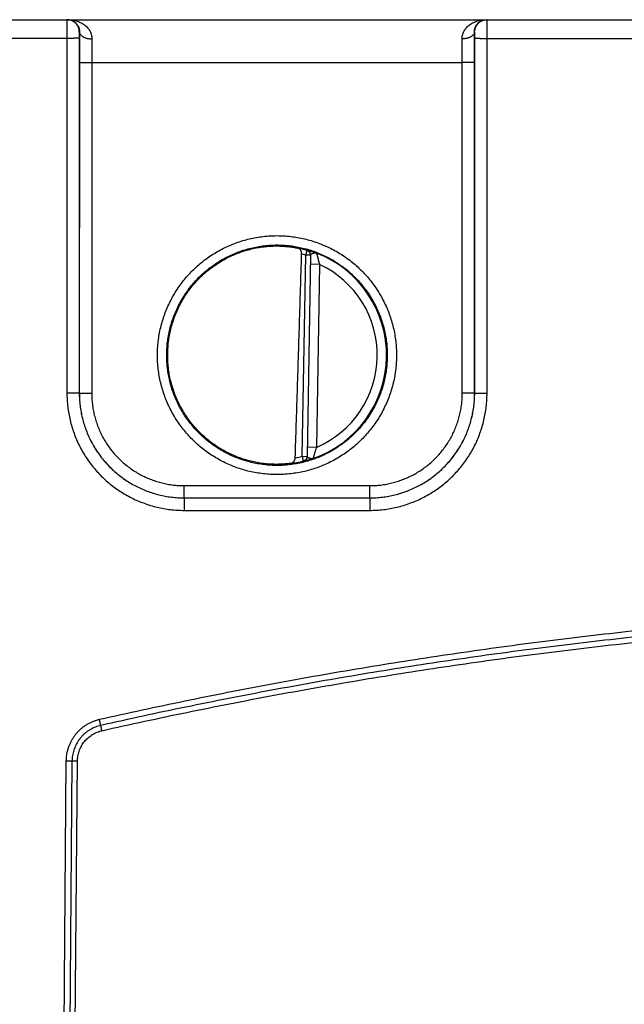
# Model space of a CAD drawing. Header units: inches. Extents: x 0 to 34, y 0 to 22.
# Tile 29 of 75: x 18.4 to 19.4, y 5.5 to 7.1. Entities that reach past the tile are written whole.
import ezdxf

# ---------------------------------------------------------------- set-up
doc = ezdxf.new("R2010")
doc.units = ezdxf.units.IN
doc.header["$LTSCALE"] = 1.87
doc.header["$MEASUREMENT"] = 0
doc.layers.get('0').update_dxf_attribs({"linetype": 'CONTINUOUS'})
doc.layers.add('DIMENSIONS', color=7, linetype='CONTINUOUS')
doc.styles.get("Standard").update_dxf_attribs({"font": 'txt', "width": 0.8})
doc.dimstyles.new('DIMSTYLE_1', dxfattribs={"dimtxt": 0.125, "dimasz": 0.18, "dimexe": 0.18, "dimexo": 0.0625, "dimgap": 0.09, "dimtad": 0, "dimtih": 1, "dimtoh": 1, "dimdec": 3, "dimzin": 4, "dimdsep": 46, "dimtxsty": 'STANDARD', "dimblk": '_FILLED', "dimblk1": '_FILLED', "dimblk2": '_FILLED', "dimcen": 0.09, "dimadec": 0, "dimazin": 0, "dimtp": 0.01, "dimtm": 0.01, "dimtfac": 1, "dimtdec": 3, "dimtofl": 0, "dimtmove": 0, "dimatfit": 3, "dimldrblk": '_FILLED', "dimfxl": 1, "dimtolj": 1, "dimtzin": 4, "dimarcsym": 0})

# ---------------------------------------------------------------- blocks, each defined once
blk = doc.blocks.new('_FILLED')
at = {"color": 0, "linetype": 'BYBLOCK'}
blk.add_solid([(0, 0), (-1, 0.1736), (-1, -0.1736)], dxfattribs=at)
blk = doc.blocks.new('*D4')
at = {"layer": 'DIMENSIONS', "color": 2, "linetype": 'CONTINUOUS'}
for p, q in [((15.3159, 6.3358), (15.3159, 3.9394)), ((22.3859, 4.767), (22.3859, 3.9394)), ((15.3159, 4.0644), (18.3762, 4.0644)), ((22.3859, 4.0644), (19.9262, 4.0644))]:
    blk.add_line(p, q, dxfattribs=at)
at = {"layer": 'DIMENSIONS', "color": 2, "linetype": 'CONTINUOUS', "xscale": 0.18, "yscale": 0.18, "zscale": 0.18, "rotation": 180}
blk.add_blockref('_FILLED', (15.3159, 4.0644), dxfattribs=at)
at = {"layer": 'DIMENSIONS', "color": 2, "linetype": 'CONTINUOUS', "xscale": 0.18, "yscale": 0.18, "zscale": 0.18}
blk.add_blockref('_FILLED', (22.3859, 4.0644), dxfattribs=at)
at = {"layer": 'DIMENSIONS', "color": 2, "linetype": 'CONTINUOUS', "width": 0.8}
for s, p in [('[', (19.0637, 4.0019)), (']', (19.7637, 4.0019)), ('7.070', (18.4387, 4.0019)), ('179.58', (19.1637, 4.0019))]:
    blk.add_text(s, height=0.125, dxfattribs=at).set_placement(p)

msp = doc.modelspace()

# ---------------------------------------------------------------- linework, layer by layer
at = {"color": 7, "linetype": 'CONTINUOUS'}
for p, q in [((18.3329, 7.1324), (22.327, 7.1324)), ((18.523, 7.1124), (18.5226, 7.1124)), ((19.1632, 7.1124), (19.1629, 7.1124)), ((18.5024, 7.1021), (18.3216, 7.1021)), ((18.5024, 7.1021), (18.5025, 6.5268)), ((18.5224, 7.1023), (18.5225, 6.5269)), ((19.1633, 6.5269), (19.1634, 7.1023)), ((19.1833, 6.5268), (19.1834, 7.1021)), ((19.1834, 7.1021), (19.4324, 7.1021)), ((18.5227, 7.0632), (18.5226, 6.527)), ((18.5427, 7.063), (18.5426, 6.5269)), ((18.5427, 7.063), (19.1432, 7.063)), ((19.1432, 6.5269), (19.1432, 7.063)), ((19.1632, 6.527), (19.1632, 7.0632)), ((18.8894, 6.7507), (18.8916, 6.7583)), ((18.8837, 6.4245), (18.8894, 6.7507)), ((18.8973, 6.7506), (18.8894, 6.7507)), ((18.8973, 6.751), (18.8916, 6.424)), ((18.912, 6.7355), (18.897, 6.7358)), ((18.912, 6.7355), (18.9068, 6.4389)), ((18.5225, 6.5269), (18.5226, 6.527)), ((19.1633, 6.5269), (19.1632, 6.527)), ((18.9068, 6.4389), (18.8918, 6.4392)), ((18.8837, 6.4245), (18.8916, 6.4243)), ((18.8837, 6.4245), (18.8856, 6.4168)), ((18.6926, 6.3769), (18.9933, 6.3769)), ((18.6926, 6.357), (18.6926, 6.3769)), ((18.9933, 6.357), (18.9933, 6.3769)), ((18.6925, 6.357), (18.9933, 6.357)), ((18.6925, 6.357), (18.6925, 6.3368)), ((18.6925, 6.357), (18.6926, 6.357)), ((18.6926, 6.357), (18.9933, 6.357)), ((18.9933, 6.357), (18.9933, 6.357)), ((18.9933, 6.357), (18.9933, 6.3368)), ((18.6925, 6.3368), (18.9933, 6.3368)), ((18.501, 5.9303), (18.4921, 4.9135)), ((18.5107, 5.9303), (18.5019, 4.9135)), ((18.5106, 4.9135), (18.5195, 5.9302))]:
    msp.add_line(p, q, dxfattribs=at)
for radius, start, end in [(0.1768, 74.0306, 78.9352), (0.1776, 289.2017, 68.7984), (0.1689, 74.0306, 76.3334), (0.1626, 293.1447, 64.8553), (0.1689, 280.096, 283.9697), (0.1768, 277.0061, 283.9694)]:
    msp.add_arc((18.8429, 6.5884), radius, start, end, dxfattribs=at)
for points, knots in [([(18.5026, 7.1324), (18.5026, 7.1324), (18.5026, 7.1321), (18.5025, 7.1318), (18.5026, 7.1311), (18.5025, 7.1302), (18.5025, 7.1291), (18.5025, 7.1278), (18.5025, 7.1262), (18.5025, 7.1244), (18.5025, 7.1224), (18.5025, 7.1203), (18.5025, 7.118), (18.5025, 7.1155), (18.5024, 7.113), (18.5024, 7.1103), (18.5024, 7.1076), (18.5024, 7.1049), (18.5024, 7.103), (18.5024, 7.1021)], [0, 0, 0, 0, 0.004316, 0.017135, 0.038365, 0.067824, 0.105262, 0.150357, 0.202714, 0.26188, 0.32735, 0.398557, 0.474881, 0.555659, 0.64017, 0.727647, 0.817307, 0.908359, 1, 1, 1, 1]), ([(18.5226, 7.1124), (18.5226, 7.113), (18.5225, 7.1143), (18.5223, 7.1163), (18.5218, 7.1182), (18.5211, 7.12), (18.5203, 7.1218), (18.5193, 7.1235), (18.5181, 7.1251), (18.5168, 7.1265), (18.5153, 7.1279), (18.5137, 7.129), (18.5121, 7.13), (18.5103, 7.1309), (18.5084, 7.1315), (18.5065, 7.132), (18.5046, 7.1323), (18.5033, 7.1324), (18.5026, 7.1324)], [0, 0, 0, 0, 0.062502, 0.125005, 0.187508, 0.250011, 0.312514, 0.375016, 0.437518, 0.500019, 0.562519, 0.625018, 0.687517, 0.750015, 0.812511, 0.875008, 0.937504, 1, 1, 1, 1]), ([(18.5042, 7.1324), (18.5058, 7.1324), (18.509, 7.1322), (18.5135, 7.1315), (18.5179, 7.1305), (18.5221, 7.129), (18.5258, 7.1272), (18.5292, 7.1252), (18.5322, 7.123), (18.5347, 7.1207), (18.5369, 7.1182), (18.5387, 7.1158), (18.5401, 7.1133), (18.5412, 7.1108), (18.5421, 7.1084), (18.5426, 7.106), (18.5429, 7.1036), (18.543, 7.102), (18.5429, 7.1013)], [0, 0, 0, 0, 0.085763, 0.170298, 0.252699, 0.331989, 0.407502, 0.478854, 0.545933, 0.6088, 0.667677, 0.722883, 0.774792, 0.823824, 0.870417, 0.914988, 0.95801, 1, 1, 1, 1]), ([(18.5042, 7.1324), (18.5054, 7.1324), (18.5076, 7.1322), (18.5108, 7.1313), (18.5137, 7.1298), (18.5162, 7.128), (18.5183, 7.1259), (18.5199, 7.1237), (18.5212, 7.1214), (18.522, 7.119), (18.5226, 7.1168), (18.5229, 7.1145), (18.523, 7.1131), (18.523, 7.1124)], [0, 0, 0, 0, 0.109855, 0.218406, 0.324453, 0.426357, 0.522728, 0.613327, 0.698866, 0.779997, 0.857126, 0.930413, 1, 1, 1, 1]), ([(19.1429, 7.1013), (19.1429, 7.102), (19.1429, 7.1036), (19.1432, 7.106), (19.1438, 7.1084), (19.1446, 7.1108), (19.1457, 7.1133), (19.1472, 7.1158), (19.149, 7.1182), (19.1511, 7.1207), (19.1537, 7.123), (19.1567, 7.1252), (19.16, 7.1272), (19.1638, 7.129), (19.1679, 7.1305), (19.1723, 7.1315), (19.1769, 7.1322), (19.18, 7.1324), (19.1816, 7.1324)], [0, 0, 0, 0, 0.04199, 0.085012, 0.129584, 0.176176, 0.225208, 0.277117, 0.332323, 0.391199, 0.454066, 0.521145, 0.592497, 0.66801, 0.7473, 0.829701, 0.914237, 1, 1, 1, 1]), ([(19.1629, 7.1124), (19.1629, 7.1131), (19.1629, 7.1145), (19.1632, 7.1168), (19.1638, 7.119), (19.1647, 7.1214), (19.1659, 7.1237), (19.1676, 7.1259), (19.1697, 7.128), (19.1722, 7.1298), (19.1751, 7.1313), (19.1783, 7.1322), (19.1805, 7.1324), (19.1816, 7.1324)], [0, 0, 0, 0, 0.069587, 0.142875, 0.220004, 0.301135, 0.386674, 0.477273, 0.573644, 0.675547, 0.781594, 0.890145, 1, 1, 1, 1]), ([(19.1632, 7.1124), (19.1632, 7.113), (19.1633, 7.1143), (19.1636, 7.1163), (19.1641, 7.1182), (19.1647, 7.12), (19.1656, 7.1218), (19.1666, 7.1235), (19.1678, 7.1251), (19.1691, 7.1265), (19.1705, 7.1279), (19.1721, 7.129), (19.1738, 7.13), (19.1756, 7.1309), (19.1774, 7.1315), (19.1793, 7.132), (19.1813, 7.1323), (19.1826, 7.1324), (19.1832, 7.1324)], [0, 0, 0, 0, 0.062502, 0.125005, 0.187508, 0.250011, 0.312514, 0.375016, 0.437518, 0.500019, 0.562519, 0.625018, 0.687517, 0.750015, 0.812511, 0.875008, 0.937504, 1, 1, 1, 1]), ([(19.1834, 7.1021), (19.1834, 7.103), (19.1834, 7.1049), (19.1834, 7.1076), (19.1834, 7.1103), (19.1834, 7.113), (19.1834, 7.1155), (19.1834, 7.118), (19.1834, 7.1203), (19.1834, 7.1224), (19.1834, 7.1244), (19.1833, 7.1262), (19.1833, 7.1278), (19.1833, 7.1291), (19.1833, 7.1302), (19.1833, 7.1311), (19.1833, 7.1318), (19.1832, 7.1321), (19.1833, 7.1324), (19.1832, 7.1324)], [0, 0, 0, 0, 0.091641, 0.182693, 0.272353, 0.35983, 0.444341, 0.525119, 0.601443, 0.67265, 0.73812, 0.797286, 0.849643, 0.894738, 0.932176, 0.961635, 0.982865, 0.995684, 1, 1, 1, 1]), ([(18.5226, 7.1124), (18.5226, 7.1124), (18.5226, 7.1122), (18.5226, 7.1121), (18.5225, 7.1117), (18.5225, 7.1112), (18.5225, 7.1105), (18.5225, 7.1098), (18.5225, 7.1089), (18.5225, 7.108), (18.5225, 7.1069), (18.5224, 7.1058), (18.5224, 7.1047), (18.5224, 7.1035), (18.5224, 7.1027), (18.5224, 7.1023)], [0, 0, 0, 0, 0.007375, 0.028984, 0.064972, 0.114914, 0.177809, 0.25262, 0.338338, 0.433783, 0.537703, 0.648444, 0.763904, 0.881834, 1, 1, 1, 1]), ([(18.523, 7.1124), (18.5229, 7.1108), (18.5229, 7.1074), (18.5229, 7.1024), (18.5228, 7.0971), (18.5228, 7.0916), (18.5227, 7.086), (18.5227, 7.0804), (18.5227, 7.0746), (18.5227, 7.0689), (18.5227, 7.0651), (18.5227, 7.0632)], [0, 0, 0, 0, 0.098726, 0.202209, 0.309831, 0.420887, 0.534621, 0.650231, 0.766885, 0.88375, 1, 1, 1, 1]), ([(18.523, 7.1124), (18.523, 7.112), (18.523, 7.1113), (18.5234, 7.1102), (18.5239, 7.1091), (18.5246, 7.1081), (18.5254, 7.1071), (18.5264, 7.1062), (18.5276, 7.1053), (18.5289, 7.1045), (18.5304, 7.1038), (18.5319, 7.1032), (18.5336, 7.1026), (18.5354, 7.1021), (18.5372, 7.1018), (18.5391, 7.1015), (18.541, 7.1013), (18.5423, 7.1013), (18.5429, 7.1013)], [0, 0, 0, 0, 0.043756, 0.088601, 0.135326, 0.184566, 0.236776, 0.292237, 0.351069, 0.41326, 0.478678, 0.5471, 0.618223, 0.691679, 0.767054, 0.843891, 0.921707, 1, 1, 1, 1]), ([(19.1629, 7.1124), (19.1629, 7.112), (19.1628, 7.1113), (19.1625, 7.1102), (19.162, 7.1091), (19.1613, 7.1081), (19.1604, 7.1071), (19.1594, 7.1062), (19.1582, 7.1053), (19.1569, 7.1045), (19.1555, 7.1038), (19.1539, 7.1032), (19.1522, 7.1026), (19.1505, 7.1021), (19.1486, 7.1018), (19.1468, 7.1015), (19.1448, 7.1013), (19.1435, 7.1013), (19.1429, 7.1013)], [0, 0, 0, 0, 0.043757, 0.088603, 0.13533, 0.184571, 0.236782, 0.292244, 0.351078, 0.413269, 0.478687, 0.547109, 0.618231, 0.691687, 0.76706, 0.843895, 0.921709, 1, 1, 1, 1]), ([(19.1632, 7.0632), (19.1632, 7.0651), (19.1632, 7.0689), (19.1631, 7.0746), (19.1631, 7.0804), (19.1631, 7.086), (19.1631, 7.0916), (19.163, 7.0971), (19.163, 7.1024), (19.1629, 7.1074), (19.1629, 7.1108), (19.1629, 7.1124)], [0, 0, 0, 0, 0.11626, 0.233129, 0.349784, 0.465391, 0.57912, 0.690173, 0.797793, 0.901274, 1, 1, 1, 1]), ([(19.1634, 7.1023), (19.1634, 7.1027), (19.1634, 7.1035), (19.1634, 7.1047), (19.1634, 7.1058), (19.1634, 7.1069), (19.1634, 7.108), (19.1634, 7.1089), (19.1634, 7.1098), (19.1633, 7.1105), (19.1633, 7.1112), (19.1633, 7.1117), (19.1633, 7.1121), (19.1633, 7.1122), (19.1633, 7.1124), (19.1632, 7.1124)], [0, 0, 0, 0, 0.118166, 0.236096, 0.351556, 0.462297, 0.566217, 0.661662, 0.74738, 0.822191, 0.885086, 0.935028, 0.971016, 0.992625, 1, 1, 1, 1]), ([(18.5224, 7.1023), (18.5224, 7.1023), (18.5222, 7.1023), (18.5219, 7.1022), (18.5214, 7.1022), (18.5208, 7.1022), (18.5199, 7.1022), (18.5189, 7.1022), (18.5177, 7.1022), (18.5164, 7.1022), (18.515, 7.1022), (18.5134, 7.1021), (18.5117, 7.1021), (18.51, 7.1021), (18.5082, 7.1021), (18.5063, 7.1021), (18.5044, 7.1021), (18.5031, 7.1021), (18.5024, 7.1021)], [0, 0, 0, 0, 0.006456, 0.022234, 0.047212, 0.081159, 0.123757, 0.174605, 0.233225, 0.299065, 0.371507, 0.449866, 0.533406, 0.62134, 0.71284, 0.807045, 0.903066, 1, 1, 1, 1]), ([(18.5429, 7.1013), (18.5429, 7.0998), (18.5429, 7.0969), (18.5428, 7.0924), (18.5428, 7.0877), (18.5428, 7.0829), (18.5427, 7.0781), (18.5427, 7.0731), (18.5427, 7.068), (18.5427, 7.0647), (18.5427, 7.063)], [0, 0, 0, 0, 0.112876, 0.230513, 0.352274, 0.477519, 0.605592, 0.735821, 0.867523, 1, 1, 1, 1]), ([(19.1432, 7.063), (19.1432, 7.0647), (19.1432, 7.068), (19.1431, 7.0731), (19.1431, 7.0781), (19.1431, 7.0829), (19.1431, 7.0877), (19.143, 7.0924), (19.143, 7.0969), (19.1429, 7.0998), (19.1429, 7.1013)], [0, 0, 0, 0, 0.132478, 0.26418, 0.394408, 0.522481, 0.647726, 0.769487, 0.887125, 1, 1, 1, 1]), ([(19.1634, 7.1023), (19.1635, 7.1023), (19.1636, 7.1023), (19.1639, 7.1022), (19.1644, 7.1022), (19.1651, 7.1022), (19.1659, 7.1022), (19.167, 7.1022), (19.1681, 7.1022), (19.1694, 7.1022), (19.1709, 7.1022), (19.1724, 7.1021), (19.1741, 7.1021), (19.1759, 7.1021), (19.1777, 7.1021), (19.1796, 7.1021), (19.1815, 7.1021), (19.1828, 7.1021), (19.1834, 7.1021)], [0, 0, 0, 0, 0.006456, 0.022234, 0.047212, 0.081159, 0.123757, 0.174605, 0.233225, 0.299065, 0.371507, 0.449866, 0.533406, 0.62134, 0.71284, 0.807045, 0.903066, 1, 1, 1, 1]), ([(18.5227, 7.0632), (18.5227, 7.0631), (18.5229, 7.0631), (18.5232, 7.0631), (18.5237, 7.0631), (18.5244, 7.0631), (18.5252, 7.0631), (18.5262, 7.0631), (18.5274, 7.063), (18.5287, 7.063), (18.5302, 7.063), (18.5317, 7.063), (18.5334, 7.063), (18.5351, 7.063), (18.537, 7.063), (18.5388, 7.063), (18.5408, 7.063), (18.542, 7.063), (18.5427, 7.063)], [0, 0, 0, 0, 0.006456, 0.022235, 0.047214, 0.081162, 0.123761, 0.174611, 0.233232, 0.299074, 0.371515, 0.449875, 0.533415, 0.621348, 0.712846, 0.807049, 0.903068, 1, 1, 1, 1]), ([(19.1632, 7.0632), (19.1631, 7.0631), (19.163, 7.0631), (19.1627, 7.0631), (19.1622, 7.0631), (19.1615, 7.0631), (19.1606, 7.0631), (19.1596, 7.0631), (19.1584, 7.063), (19.1571, 7.063), (19.1557, 7.063), (19.1541, 7.063), (19.1525, 7.063), (19.1507, 7.063), (19.1489, 7.063), (19.147, 7.063), (19.1451, 7.063), (19.1438, 7.063), (19.1432, 7.063)], [0, 0, 0, 0, 0.006456, 0.022235, 0.047214, 0.081162, 0.123761, 0.17461, 0.233232, 0.299073, 0.371515, 0.449874, 0.533414, 0.621347, 0.712846, 0.807049, 0.903068, 1, 1, 1, 1]), ([(18.8429, 6.3948), (18.8392, 6.3948), (18.8318, 6.395), (18.8206, 6.396), (18.8095, 6.3976), (18.7985, 6.3998), (18.7876, 6.4027), (18.7768, 6.4063), (18.7663, 6.4104), (18.7561, 6.4152), (18.7462, 6.4205), (18.7366, 6.4264), (18.7273, 6.4329), (18.7185, 6.4399), (18.71, 6.4474), (18.702, 6.4554), (18.6945, 6.4638), (18.6875, 6.4726), (18.6811, 6.4819), (18.6751, 6.4915), (18.6698, 6.5014), (18.665, 6.5116), (18.6608, 6.5221), (18.6573, 6.5328), (18.6543, 6.5437), (18.6521, 6.5548), (18.6504, 6.5659), (18.6494, 6.5772), (18.6491, 6.5885), (18.6494, 6.5997), (18.6504, 6.611), (18.6521, 6.6221), (18.6543, 6.6332), (18.6573, 6.6441), (18.6608, 6.6548), (18.665, 6.6653), (18.6698, 6.6755), (18.6751, 6.6854), (18.681, 6.6951), (18.6875, 6.7043), (18.6945, 6.7131), (18.702, 6.7216), (18.71, 6.7295), (18.7184, 6.737), (18.7273, 6.744), (18.7366, 6.7505), (18.7462, 6.7564), (18.7561, 6.7618), (18.7663, 6.7665), (18.7768, 6.7707), (18.7875, 6.7742), (18.7984, 6.7771), (18.8095, 6.7794), (18.8206, 6.781), (18.8318, 6.782), (18.8392, 6.7822), (18.8429, 6.7822)], [0, 0, 0, 0, 0.018309, 0.036706, 0.055169, 0.073678, 0.092213, 0.110758, 0.129296, 0.147823, 0.166347, 0.184875, 0.203411, 0.22195, 0.240488, 0.259024, 0.277558, 0.296092, 0.314627, 0.333163, 0.351698, 0.370233, 0.388768, 0.407302, 0.425836, 0.44437, 0.462905, 0.48144, 0.499976, 0.518511, 0.537047, 0.555582, 0.574118, 0.592653, 0.611188, 0.629724, 0.648259, 0.666795, 0.685331, 0.703866, 0.7224, 0.740934, 0.75947, 0.778009, 0.796548, 0.815083, 0.83361, 0.852133, 0.870661, 0.889201, 0.907753, 0.926296, 0.944813, 0.963284, 0.981687, 1, 1, 1, 1]), ([(18.8429, 6.7822), (18.8466, 6.7822), (18.8541, 6.782), (18.8652, 6.781), (18.8764, 6.7794), (18.8874, 6.7771), (18.8983, 6.7742), (18.909, 6.7707), (18.9195, 6.7665), (18.9297, 6.7618), (18.9397, 6.7564), (18.9493, 6.7505), (18.9585, 6.744), (18.9674, 6.7371), (18.9758, 6.7296), (18.9838, 6.7216), (18.9913, 6.7132), (18.9983, 6.7043), (19.0048, 6.6951), (19.0107, 6.6855), (19.0161, 6.6755), (19.0209, 6.6653), (19.025, 6.6548), (19.0286, 6.6441), (19.0315, 6.6332), (19.0338, 6.6222), (19.0354, 6.611), (19.0364, 6.5998), (19.0367, 6.5885), (19.0364, 6.5772), (19.0354, 6.566), (19.0338, 6.5548), (19.0315, 6.5438), (19.0286, 6.5329), (19.025, 6.5221), (19.0209, 6.5117), (19.0161, 6.5014), (19.0107, 6.4915), (19.0048, 6.4819), (18.9983, 6.4727), (18.9913, 6.4638), (18.9838, 6.4554), (18.9758, 6.4474), (18.9674, 6.4399), (18.9585, 6.4329), (18.9493, 6.4265), (18.9397, 6.4205), (18.9298, 6.4152), (18.9195, 6.4104), (18.909, 6.4063), (18.8983, 6.4027), (18.8874, 6.3998), (18.8764, 6.3976), (18.8652, 6.396), (18.8541, 6.395), (18.8466, 6.3948), (18.8429, 6.3948)], [0, 0, 0, 0, 0.018309, 0.036706, 0.055169, 0.073678, 0.092214, 0.110759, 0.129296, 0.147823, 0.166347, 0.184875, 0.203411, 0.22195, 0.240488, 0.259024, 0.277558, 0.296092, 0.314627, 0.333163, 0.351699, 0.370233, 0.388768, 0.407302, 0.425836, 0.44437, 0.462905, 0.48144, 0.499976, 0.518511, 0.537047, 0.555582, 0.574118, 0.592653, 0.611188, 0.629724, 0.648259, 0.666795, 0.685331, 0.703866, 0.7224, 0.740934, 0.75947, 0.778008, 0.796548, 0.815083, 0.83361, 0.852133, 0.87066, 0.889201, 0.907753, 0.926296, 0.944813, 0.963283, 0.981687, 1, 1, 1, 1]), ([(18.8429, 6.4096), (18.8394, 6.4096), (18.8323, 6.4098), (18.8218, 6.4108), (18.8113, 6.4124), (18.8009, 6.4145), (18.7907, 6.4173), (18.7806, 6.4207), (18.7708, 6.4247), (18.7613, 6.4293), (18.752, 6.4344), (18.743, 6.4401), (18.7344, 6.4462), (18.7262, 6.4529), (18.7184, 6.4601), (18.711, 6.4677), (18.7041, 6.4757), (18.6976, 6.4841), (18.6917, 6.4929), (18.6863, 6.502), (18.6815, 6.5114), (18.6772, 6.5211), (18.6735, 6.531), (18.6704, 6.5412), (18.668, 6.5515), (18.6661, 6.5619), (18.6648, 6.5724), (18.6642, 6.583), (18.6642, 6.5935), (18.6648, 6.6041), (18.6661, 6.6146), (18.6679, 6.6251), (18.6704, 6.6354), (18.6735, 6.6455), (18.6772, 6.6554), (18.6814, 6.6651), (18.6863, 6.6746), (18.6917, 6.6837), (18.6976, 6.6925), (18.704, 6.7009), (18.7109, 6.709), (18.7183, 6.7166), (18.7261, 6.7237), (18.7344, 6.7304), (18.743, 6.7366), (18.7519, 6.7423), (18.7612, 6.7474), (18.7708, 6.752), (18.7806, 6.7559), (18.7907, 6.7593), (18.8009, 6.7621), (18.8113, 6.7643), (18.8218, 6.7659), (18.8323, 6.7668), (18.8394, 6.7671), (18.8429, 6.7671)], [0, 0, 0, 0, 0.018874, 0.037751, 0.056626, 0.075498, 0.094369, 0.11324, 0.132113, 0.150987, 0.169859, 0.188729, 0.207594, 0.226458, 0.245321, 0.264183, 0.283043, 0.301902, 0.320758, 0.339613, 0.358465, 0.377315, 0.396164, 0.415012, 0.43386, 0.452709, 0.471559, 0.490412, 0.509267, 0.528125, 0.546983, 0.565844, 0.584706, 0.60357, 0.622436, 0.641304, 0.660173, 0.679043, 0.697915, 0.716789, 0.735665, 0.754542, 0.77342, 0.792298, 0.811178, 0.83006, 0.848943, 0.867827, 0.886711, 0.905593, 0.924474, 0.943355, 0.962238, 0.981121, 1, 1, 1, 1]), ([(18.8134, 6.4138), (18.8099, 6.4143), (18.8031, 6.4157), (18.7929, 6.4184), (18.783, 6.4216), (18.7732, 6.4255), (18.7637, 6.4299), (18.7544, 6.4348), (18.7455, 6.4403), (18.7369, 6.4464), (18.7287, 6.4529), (18.7209, 6.4599), (18.7135, 6.4673), (18.7066, 6.4752), (18.7001, 6.4835), (18.6941, 6.4921), (18.6887, 6.5011), (18.6838, 6.5103), (18.6795, 6.5199), (18.6757, 6.5297), (18.6725, 6.5397), (18.6699, 6.5499), (18.6679, 6.5602), (18.6666, 6.5706), (18.6658, 6.581), (18.6657, 6.5915), (18.6662, 6.602), (18.6673, 6.6124), (18.669, 6.6228), (18.6714, 6.633), (18.6743, 6.6431), (18.6778, 6.653), (18.682, 6.6626), (18.6866, 6.672), (18.6918, 6.6811), (18.6976, 6.6899), (18.7038, 6.6983), (18.7106, 6.7063), (18.7178, 6.714), (18.7254, 6.7212), (18.7335, 6.7279), (18.7419, 6.7341), (18.7507, 6.7398), (18.7599, 6.745), (18.7693, 6.7496), (18.7789, 6.7537), (18.7888, 6.7572), (18.7989, 6.7601), (18.8091, 6.7624), (18.816, 6.7636), (18.8195, 6.764)], [0, 0, 0, 0, 0.020825, 0.041669, 0.062494, 0.08332, 0.104164, 0.12499, 0.145816, 0.166661, 0.187488, 0.208314, 0.22916, 0.249987, 0.270814, 0.29166, 0.312489, 0.333317, 0.354163, 0.374992, 0.39582, 0.416667, 0.437496, 0.458325, 0.479172, 0.500001, 0.52083, 0.541677, 0.562506, 0.583335, 0.604182, 0.625011, 0.645839, 0.666685, 0.687514, 0.708341, 0.729187, 0.750015, 0.770842, 0.791687, 0.812514, 0.83334, 0.854185, 0.875011, 0.895836, 0.91668, 0.937506, 0.958331, 0.979175, 1, 1, 1, 1]), ([(18.8195, 6.764), (18.8211, 6.7642), (18.8242, 6.7646), (18.829, 6.765), (18.8337, 6.7653), (18.8383, 6.7655), (18.8414, 6.7655), (18.8429, 6.7655)], [0, 0, 0, 0, 0.20388, 0.40596, 0.60617, 0.804217, 1, 1, 1, 1]), ([(18.8429, 6.7671), (18.8465, 6.7671), (18.8535, 6.7668), (18.8641, 6.7659), (18.8746, 6.7643), (18.8849, 6.7621), (18.8952, 6.7594), (18.9052, 6.756), (18.915, 6.752), (18.9246, 6.7474), (18.9339, 6.7423), (18.9428, 6.7366), (18.9514, 6.7305), (18.9597, 6.7238), (18.9675, 6.7166), (18.9749, 6.709), (18.9818, 6.701), (18.9882, 6.6926), (18.9941, 6.6838), (18.9995, 6.6747), (19.0043, 6.6653), (19.0086, 6.6556), (19.0123, 6.6456), (19.0154, 6.6355), (19.0179, 6.6252), (19.0198, 6.6148), (19.021, 6.6043), (19.0217, 6.5937), (19.0217, 6.5831), (19.021, 6.5726), (19.0198, 6.562), (19.0179, 6.5516), (19.0154, 6.5413), (19.0124, 6.5312), (19.0087, 6.5212), (19.0044, 6.5115), (18.9996, 6.5021), (18.9942, 6.493), (18.9883, 6.4842), (18.9818, 6.4758), (18.9749, 6.4677), (18.9675, 6.4601), (18.9597, 6.453), (18.9515, 6.4463), (18.9429, 6.4401), (18.9339, 6.4344), (18.9246, 6.4293), (18.9151, 6.4247), (18.9052, 6.4207), (18.8952, 6.4173), (18.885, 6.4145), (18.8746, 6.4124), (18.8641, 6.4108), (18.8535, 6.4098), (18.8465, 6.4096), (18.8429, 6.4096)], [0, 0, 0, 0, 0.018874, 0.037751, 0.056626, 0.075498, 0.094369, 0.11324, 0.132113, 0.150987, 0.16986, 0.188729, 0.207595, 0.226458, 0.245321, 0.264183, 0.283043, 0.301902, 0.320758, 0.339613, 0.358465, 0.377315, 0.396164, 0.415011, 0.43386, 0.452708, 0.471559, 0.490412, 0.509267, 0.528124, 0.546983, 0.565844, 0.584706, 0.60357, 0.622436, 0.641304, 0.660173, 0.679043, 0.697915, 0.716789, 0.735665, 0.754542, 0.77342, 0.792298, 0.811178, 0.83006, 0.848943, 0.867828, 0.886711, 0.905593, 0.924474, 0.943356, 0.962238, 0.981121, 1, 1, 1, 1]), ([(18.8429, 6.7655), (18.8445, 6.7655), (18.8476, 6.7654), (18.8521, 6.7652), (18.8566, 6.7649), (18.861, 6.7645), (18.8652, 6.7639), (18.8692, 6.7633), (18.8731, 6.7626), (18.8756, 6.7621), (18.8768, 6.7618)], [0, 0, 0, 0, 0.136252, 0.270313, 0.401807, 0.530199, 0.654948, 0.775373, 0.890637, 1, 1, 1, 1]), ([(18.8828, 6.7525), (18.8828, 6.7528), (18.8828, 6.7534), (18.8827, 6.7543), (18.8826, 6.7553), (18.8823, 6.7563), (18.882, 6.7572), (18.8816, 6.7581), (18.881, 6.759), (18.8804, 6.7598), (18.8796, 6.7605), (18.8788, 6.7611), (18.8779, 6.7616), (18.8772, 6.7618), (18.8768, 6.7618)], [0, 0, 0, 0, 0.076106, 0.155254, 0.236258, 0.318532, 0.402347, 0.486763, 0.571287, 0.656271, 0.741075, 0.825953, 0.912102, 1, 1, 1, 1]), ([(18.8973, 6.751), (18.8973, 6.7513), (18.8972, 6.7519), (18.8971, 6.7528), (18.8968, 6.7537), (18.8965, 6.7546), (18.896, 6.7554), (18.8954, 6.7562), (18.8948, 6.7568), (18.8941, 6.7574), (18.8933, 6.758), (18.8924, 6.7584), (18.8919, 6.7586), (18.8916, 6.7587)], [0, 0, 0, 0, 0.0909, 0.181803, 0.272707, 0.363613, 0.454519, 0.545428, 0.636339, 0.727251, 0.818166, 0.909082, 1, 1, 1, 1]), ([(18.8916, 6.7587), (18.8916, 6.7587), (18.8918, 6.7587), (18.892, 6.7586), (18.8926, 6.7585), (18.8934, 6.7583), (18.8944, 6.7581), (18.8956, 6.7577), (18.897, 6.7573), (18.8986, 6.7568), (18.9005, 6.7563), (18.9025, 6.7556), (18.9048, 6.7548), (18.9063, 6.7542), (18.9071, 6.7539)], [0, 0, 0, 0, 0.006514, 0.026441, 0.060486, 0.108918, 0.171804, 0.248934, 0.340038, 0.444848, 0.563401, 0.69557, 0.841198, 1, 1, 1, 1]), ([(18.8916, 6.7583), (18.8916, 6.7583), (18.8916, 6.7584), (18.8916, 6.7585), (18.8916, 6.7586), (18.8916, 6.7587)], [0, 0, 0, 0, 0.333444, 0.666735, 1, 1, 1, 1]), ([(18.8972, 6.7515), (18.8972, 6.7518), (18.8971, 6.7525), (18.8968, 6.7534), (18.8965, 6.7542), (18.896, 6.755), (18.8954, 6.7558), (18.8948, 6.7565), (18.8941, 6.7571), (18.8933, 6.7576), (18.8924, 6.758), (18.8919, 6.7582), (18.8916, 6.7583)], [0, 0, 0, 0, 0.099993, 0.199986, 0.299982, 0.399979, 0.499978, 0.599979, 0.699982, 0.799986, 0.899992, 1, 1, 1, 1]), ([(18.8973, 6.751), (18.8973, 6.7511), (18.8974, 6.7515), (18.8978, 6.752), (18.8986, 6.7525), (18.8996, 6.753), (18.9008, 6.7535), (18.9021, 6.7538), (18.9034, 6.7541), (18.9047, 6.7543), (18.906, 6.7542), (18.9068, 6.754), (18.9071, 6.7539)], [0, 0, 0, 0, 0.044638, 0.102518, 0.182133, 0.287254, 0.409214, 0.533401, 0.65851, 0.780842, 0.895164, 1, 1, 1, 1]), ([(18.9071, 6.7539), (18.9071, 6.7539), (18.9072, 6.7538), (18.9072, 6.7535), (18.9073, 6.7531), (18.9075, 6.7525), (18.9076, 6.7518), (18.9078, 6.7509), (18.9081, 6.7499), (18.9084, 6.7486), (18.9088, 6.7473), (18.9092, 6.7457), (18.9096, 6.744), (18.9101, 6.7421), (18.9107, 6.74), (18.9113, 6.7378), (18.9118, 6.7363), (18.912, 6.7355)], [0, 0, 0, 0, 0.005597, 0.019375, 0.041433, 0.071917, 0.11101, 0.15891, 0.215833, 0.281963, 0.357424, 0.442315, 0.536638, 0.640247, 0.752655, 0.872944, 1, 1, 1, 1]), ([(18.8725, 6.4221), (18.8737, 6.4578), (18.876, 6.5301), (18.8794, 6.6403), (18.8817, 6.7147), (18.8828, 6.7525)], [0, 0, 0, 0, 0.32385, 0.657103, 1, 1, 1, 1]), ([(18.5225, 6.5269), (18.5225, 6.5269), (18.5223, 6.5269), (18.522, 6.5269), (18.5215, 6.5269), (18.5208, 6.5269), (18.52, 6.5269), (18.519, 6.5268), (18.5178, 6.5268), (18.5165, 6.5268), (18.5151, 6.5268), (18.5135, 6.5268), (18.5118, 6.5268), (18.5101, 6.5268), (18.5082, 6.5268), (18.5064, 6.5268), (18.5045, 6.5268), (18.5032, 6.5268), (18.5025, 6.5268)], [0, 0, 0, 0, 0.006456, 0.022234, 0.047212, 0.081159, 0.123756, 0.174604, 0.233224, 0.299064, 0.371505, 0.449865, 0.533405, 0.621339, 0.712839, 0.807044, 0.903065, 1, 1, 1, 1]), ([(18.5025, 6.5268), (18.5025, 6.5231), (18.5027, 6.5158), (18.5037, 6.5048), (18.5053, 6.4938), (18.5075, 6.483), (18.5104, 6.4723), (18.5139, 6.4618), (18.518, 6.4515), (18.5226, 6.4415), (18.5279, 6.4318), (18.5337, 6.4223), (18.54, 6.4133), (18.5469, 6.4046), (18.5542, 6.3964), (18.5621, 6.3885), (18.5703, 6.3812), (18.579, 6.3743), (18.5881, 6.368), (18.5975, 6.3622), (18.6072, 6.3569), (18.6173, 6.3523), (18.6275, 6.3482), (18.638, 6.3447), (18.6487, 6.3418), (18.6596, 6.3396), (18.6705, 6.338), (18.6815, 6.337), (18.6889, 6.3368), (18.6925, 6.3368)], [0, 0, 0, 0, 0.036856, 0.073829, 0.110877, 0.147961, 0.185043, 0.222099, 0.25914, 0.296182, 0.333233, 0.370288, 0.407339, 0.444386, 0.481431, 0.518474, 0.55552, 0.59257, 0.629625, 0.666684, 0.703741, 0.740789, 0.777838, 0.814903, 0.851997, 0.889092, 0.926152, 0.963135, 1, 1, 1, 1]), ([(18.5225, 6.5269), (18.5225, 6.5235), (18.5227, 6.5167), (18.5237, 6.5064), (18.5252, 6.4963), (18.5274, 6.4862), (18.5301, 6.4763), (18.5335, 6.4666), (18.5374, 6.4571), (18.5419, 6.4479), (18.547, 6.4389), (18.5525, 6.4303), (18.5586, 6.4221), (18.5652, 6.4142), (18.5722, 6.4067), (18.5797, 6.3997), (18.5876, 6.3931), (18.5959, 6.387), (18.6045, 6.3814), (18.6134, 6.3764), (18.6227, 6.3719), (18.6322, 6.368), (18.6419, 6.3646), (18.6518, 6.3618), (18.6618, 6.3597), (18.672, 6.3581), (18.6822, 6.3572), (18.6891, 6.357), (18.6925, 6.357)], [0, 0, 0, 0, 0.038483, 0.076968, 0.11545, 0.153929, 0.192402, 0.23087, 0.269329, 0.307779, 0.346219, 0.38465, 0.423072, 0.46149, 0.499907, 0.538327, 0.576753, 0.615187, 0.653632, 0.692088, 0.730555, 0.769031, 0.807516, 0.846007, 0.884502, 0.923001, 0.961502, 1, 1, 1, 1]), ([(18.5226, 6.527), (18.5226, 6.527), (18.5228, 6.527), (18.5231, 6.527), (18.5236, 6.527), (18.5243, 6.527), (18.5251, 6.5269), (18.5261, 6.5269), (18.5273, 6.5269), (18.5286, 6.5269), (18.5301, 6.5269), (18.5316, 6.5269), (18.5333, 6.5269), (18.5351, 6.5269), (18.5369, 6.5269), (18.5388, 6.5269), (18.5407, 6.5269), (18.542, 6.5269), (18.5426, 6.5269)], [0, 0, 0, 0, 0.006456, 0.022234, 0.047212, 0.081159, 0.123757, 0.174605, 0.233225, 0.299066, 0.371507, 0.449867, 0.533407, 0.621341, 0.712841, 0.807045, 0.903066, 1, 1, 1, 1]), ([(18.5226, 6.527), (18.5226, 6.5236), (18.5228, 6.5167), (18.5237, 6.5065), (18.5253, 6.4963), (18.5274, 6.4863), (18.5302, 6.4764), (18.5336, 6.4667), (18.5375, 6.4572), (18.542, 6.4479), (18.547, 6.439), (18.5526, 6.4304), (18.5587, 6.4221), (18.5653, 6.4142), (18.5723, 6.4068), (18.5798, 6.3997), (18.5877, 6.3931), (18.5959, 6.3871), (18.6045, 6.3815), (18.6135, 6.3764), (18.6227, 6.3719), (18.6322, 6.368), (18.6419, 6.3646), (18.6518, 6.3619), (18.6619, 6.3597), (18.672, 6.3582), (18.6823, 6.3572), (18.6891, 6.357), (18.6926, 6.357)], [0, 0, 0, 0, 0.0385, 0.077001, 0.115494, 0.153978, 0.192456, 0.23093, 0.269397, 0.307856, 0.346302, 0.384736, 0.423163, 0.461586, 0.500009, 0.538433, 0.57686, 0.615292, 0.653732, 0.692181, 0.73064, 0.769106, 0.807577, 0.846052, 0.884532, 0.923018, 0.96151, 1, 1, 1, 1]), ([(18.5426, 6.5269), (18.5426, 6.5239), (18.5428, 6.5178), (18.5436, 6.5089), (18.5449, 6.4999), (18.5468, 6.491), (18.5493, 6.4823), (18.5522, 6.4737), (18.5557, 6.4653), (18.5597, 6.4571), (18.5641, 6.4492), (18.569, 6.4416), (18.5744, 6.4343), (18.5802, 6.4273), (18.5865, 6.4207), (18.5931, 6.4145), (18.6, 6.4087), (18.6073, 6.4033), (18.615, 6.3984), (18.6229, 6.3939), (18.631, 6.39), (18.6394, 6.3865), (18.648, 6.3835), (18.6567, 6.3811), (18.6656, 6.3792), (18.6746, 6.3778), (18.6836, 6.377), (18.6896, 6.3769), (18.6926, 6.3769)], [0, 0, 0, 0, 0.038174, 0.076508, 0.114954, 0.153469, 0.192012, 0.230542, 0.269044, 0.307534, 0.346029, 0.384536, 0.423047, 0.461552, 0.500051, 0.53855, 0.577053, 0.615559, 0.65406, 0.692547, 0.731027, 0.769518, 0.808038, 0.846572, 0.885078, 0.923514, 0.961838, 1, 1, 1, 1]), ([(18.9933, 6.357), (18.9967, 6.357), (19.0036, 6.3572), (19.0138, 6.3582), (19.024, 6.3597), (19.034, 6.3619), (19.0439, 6.3646), (19.0536, 6.368), (19.0631, 6.3719), (19.0723, 6.3764), (19.0813, 6.3815), (19.0899, 6.387), (19.0982, 6.3931), (19.1061, 6.3997), (19.1135, 6.4067), (19.1206, 6.4142), (19.1271, 6.4221), (19.1332, 6.4304), (19.1388, 6.439), (19.1439, 6.4479), (19.1484, 6.4572), (19.1523, 6.4667), (19.1556, 6.4764), (19.1584, 6.4863), (19.1606, 6.4963), (19.1621, 6.5065), (19.163, 6.5167), (19.1632, 6.5236), (19.1632, 6.527)], [0, 0, 0, 0, 0.038488, 0.076977, 0.115459, 0.153933, 0.192401, 0.230865, 0.269324, 0.307775, 0.346215, 0.384645, 0.423068, 0.46149, 0.499912, 0.538337, 0.576766, 0.615201, 0.653645, 0.6921, 0.730566, 0.769041, 0.807521, 0.846006, 0.884497, 0.922994, 0.961498, 1, 1, 1, 1]), ([(18.9933, 6.357), (18.9967, 6.357), (19.0036, 6.3572), (19.0138, 6.3581), (19.024, 6.3597), (19.0341, 6.3618), (19.044, 6.3646), (19.0537, 6.368), (19.0632, 6.3719), (19.0724, 6.3764), (19.0814, 6.3814), (19.09, 6.387), (19.0982, 6.3931), (19.1061, 6.3997), (19.1136, 6.4067), (19.1206, 6.4142), (19.1272, 6.422), (19.1333, 6.4303), (19.1389, 6.4389), (19.1439, 6.4479), (19.1484, 6.4571), (19.1524, 6.4666), (19.1557, 6.4763), (19.1585, 6.4862), (19.1606, 6.4963), (19.1622, 6.5064), (19.1631, 6.5167), (19.1633, 6.5235), (19.1633, 6.5269)], [0, 0, 0, 0, 0.038496, 0.076994, 0.115489, 0.153979, 0.192463, 0.230941, 0.26941, 0.307867, 0.346313, 0.384749, 0.423176, 0.461596, 0.500014, 0.538433, 0.576857, 0.615288, 0.653728, 0.692178, 0.730636, 0.769103, 0.807578, 0.846057, 0.884541, 0.923027, 0.961516, 1, 1, 1, 1]), ([(18.9933, 6.3769), (18.9963, 6.3769), (19.0023, 6.377), (19.0113, 6.3778), (19.0202, 6.3792), (19.0291, 6.3811), (19.0379, 6.3835), (19.0464, 6.3865), (19.0548, 6.39), (19.063, 6.3939), (19.0709, 6.3984), (19.0785, 6.4033), (19.0858, 6.4087), (19.0928, 6.4145), (19.0994, 6.4207), (19.1056, 6.4273), (19.1114, 6.4343), (19.1168, 6.4416), (19.1217, 6.4492), (19.1262, 6.4571), (19.1301, 6.4653), (19.1336, 6.4737), (19.1366, 6.4823), (19.139, 6.491), (19.1409, 6.4999), (19.1423, 6.5089), (19.1431, 6.5178), (19.1432, 6.5239), (19.1432, 6.5269)], [0, 0, 0, 0, 0.038161, 0.076482, 0.114916, 0.153418, 0.191948, 0.230466, 0.268957, 0.307438, 0.345925, 0.384426, 0.422933, 0.461435, 0.499933, 0.538433, 0.576938, 0.615449, 0.653956, 0.692451, 0.73094, 0.769443, 0.807975, 0.84652, 0.885039, 0.923488, 0.961825, 1, 1, 1, 1]), ([(18.9933, 6.3368), (18.997, 6.3368), (19.0043, 6.337), (19.0153, 6.338), (19.0263, 6.3396), (19.0371, 6.3418), (19.0478, 6.3447), (19.0583, 6.3482), (19.0686, 6.3523), (19.0786, 6.3569), (19.0884, 6.3622), (19.0978, 6.368), (19.1068, 6.3743), (19.1155, 6.3812), (19.1238, 6.3885), (19.1316, 6.3964), (19.139, 6.4046), (19.1458, 6.4133), (19.1522, 6.4223), (19.158, 6.4318), (19.1632, 6.4415), (19.1679, 6.4515), (19.172, 6.4618), (19.1754, 6.4723), (19.1783, 6.483), (19.1805, 6.4938), (19.1821, 6.5048), (19.1831, 6.5158), (19.1833, 6.5231), (19.1833, 6.5268)], [0, 0, 0, 0, 0.036865, 0.073847, 0.110904, 0.147998, 0.185089, 0.222154, 0.259203, 0.296251, 0.333308, 0.370367, 0.407422, 0.444472, 0.481518, 0.518562, 0.555607, 0.592654, 0.629706, 0.66676, 0.703811, 0.740853, 0.777893, 0.81495, 0.852034, 0.88912, 0.92617, 0.963144, 1, 1, 1, 1]), ([(19.1632, 6.527), (19.1632, 6.527), (19.163, 6.527), (19.1627, 6.527), (19.1622, 6.527), (19.1616, 6.527), (19.1607, 6.5269), (19.1597, 6.5269), (19.1585, 6.5269), (19.1572, 6.5269), (19.1558, 6.5269), (19.1542, 6.5269), (19.1525, 6.5269), (19.1508, 6.5269), (19.149, 6.5269), (19.1471, 6.5269), (19.1452, 6.5269), (19.1439, 6.5269), (19.1432, 6.5269)], [0, 0, 0, 0, 0.006456, 0.022234, 0.047212, 0.081159, 0.123757, 0.174605, 0.233225, 0.299066, 0.371507, 0.449867, 0.533407, 0.621341, 0.712841, 0.807045, 0.903066, 1, 1, 1, 1]), ([(19.1633, 6.5269), (19.1634, 6.5269), (19.1635, 6.5269), (19.1638, 6.5269), (19.1643, 6.5269), (19.165, 6.5269), (19.1659, 6.5269), (19.1669, 6.5268), (19.168, 6.5268), (19.1693, 6.5268), (19.1708, 6.5268), (19.1724, 6.5268), (19.174, 6.5268), (19.1758, 6.5268), (19.1776, 6.5268), (19.1795, 6.5268), (19.1814, 6.5268), (19.1827, 6.5268), (19.1833, 6.5268)], [0, 0, 0, 0, 0.006456, 0.022234, 0.047212, 0.081159, 0.123756, 0.174604, 0.233224, 0.299064, 0.371505, 0.449864, 0.533405, 0.621339, 0.712839, 0.807044, 0.903065, 1, 1, 1, 1]), ([(18.9068, 6.4389), (18.9066, 6.4381), (18.9061, 6.4366), (18.9054, 6.4345), (18.9047, 6.4324), (18.9041, 6.4306), (18.9036, 6.4288), (18.9032, 6.4273), (18.9028, 6.4259), (18.9024, 6.4247), (18.9021, 6.4237), (18.9019, 6.4228), (18.9017, 6.4221), (18.9015, 6.4215), (18.9014, 6.4211), (18.9014, 6.4208), (18.9013, 6.4207), (18.9013, 6.4207)], [0, 0, 0, 0, 0.127058, 0.247349, 0.359757, 0.463367, 0.55769, 0.642581, 0.718042, 0.784172, 0.841093, 0.888993, 0.928086, 0.958569, 0.980627, 0.994404, 1, 1, 1, 1]), ([(18.8645, 6.4129), (18.8649, 6.413), (18.8658, 6.4132), (18.8671, 6.4136), (18.8682, 6.4142), (18.8691, 6.4149), (18.87, 6.4157), (18.8707, 6.4166), (18.8713, 6.4175), (18.8717, 6.4184), (18.8721, 6.4194), (18.8723, 6.4203), (18.8725, 6.4212), (18.8725, 6.4218), (18.8725, 6.4221)], [0, 0, 0, 0, 0.103498, 0.202066, 0.296377, 0.387035, 0.474085, 0.5581, 0.638847, 0.716942, 0.792045, 0.864119, 0.933638, 1, 1, 1, 1]), ([(18.8916, 6.424), (18.8916, 6.4237), (18.8915, 6.4231), (18.8913, 6.4221), (18.891, 6.4212), (18.8906, 6.4204), (18.8901, 6.4196), (18.8896, 6.4189), (18.8889, 6.4182), (18.8881, 6.4176), (18.8873, 6.4171), (18.8865, 6.4167), (18.8859, 6.4166), (18.8856, 6.4165)], [0, 0, 0, 0, 0.090904, 0.181805, 0.272707, 0.363611, 0.454517, 0.545424, 0.636334, 0.727247, 0.818162, 0.90908, 1, 1, 1, 1]), ([(18.8915, 6.4234), (18.8914, 6.4231), (18.8913, 6.4225), (18.891, 6.4216), (18.8906, 6.4207), (18.8901, 6.4199), (18.8895, 6.4192), (18.8889, 6.4185), (18.8881, 6.418), (18.8873, 6.4175), (18.8865, 6.4171), (18.8859, 6.4169), (18.8856, 6.4168)], [0, 0, 0, 0, 0.100495, 0.200868, 0.301188, 0.401578, 0.502217, 0.602894, 0.703055, 0.802452, 0.901243, 1, 1, 1, 1]), ([(18.9013, 6.4207), (18.9005, 6.4204), (18.8989, 6.4199), (18.8967, 6.4192), (18.8946, 6.4186), (18.8927, 6.4181), (18.8911, 6.4176), (18.8896, 6.4173), (18.8884, 6.417), (18.8874, 6.4168), (18.8867, 6.4166), (18.8861, 6.4165), (18.8858, 6.4165), (18.8856, 6.4164), (18.8856, 6.4165)], [0, 0, 0, 0, 0.159063, 0.304729, 0.436838, 0.555318, 0.660093, 0.751186, 0.828297, 0.891156, 0.939556, 0.973578, 0.993491, 1, 1, 1, 1]), ([(18.9013, 6.4207), (18.901, 6.4206), (18.9002, 6.4204), (18.8989, 6.4204), (18.8976, 6.4206), (18.8963, 6.4209), (18.895, 6.4214), (18.8938, 6.4219), (18.8928, 6.4224), (18.8921, 6.4229), (18.8916, 6.4234), (18.8916, 6.4238), (18.8916, 6.424)], [0, 0, 0, 0, 0.104875, 0.219406, 0.341698, 0.466521, 0.590724, 0.712978, 0.817966, 0.897585, 0.955472, 1, 1, 1, 1]), ([(18.8429, 6.4114), (18.8413, 6.4114), (18.8381, 6.4114), (18.8333, 6.4116), (18.8284, 6.4119), (18.8234, 6.4124), (18.8184, 6.413), (18.8151, 6.4135), (18.8134, 6.4138)], [0, 0, 0, 0, 0.161259, 0.325006, 0.491001, 0.658983, 0.828722, 1, 1, 1, 1]), ([(18.8645, 6.4129), (18.8631, 6.4128), (18.8604, 6.4124), (18.8562, 6.412), (18.8519, 6.4117), (18.8475, 6.4115), (18.8444, 6.4114), (18.8429, 6.4114)], [0, 0, 0, 0, 0.187197, 0.381742, 0.58275, 0.78913, 1, 1, 1, 1]), ([(18.8856, 6.4165), (18.8856, 6.4165), (18.8856, 6.4166), (18.8856, 6.4167), (18.8856, 6.4168), (18.8856, 6.4168)], [0, 0, 0, 0, 0.333264, 0.666556, 1, 1, 1, 1]), ([(21.9186, 5.9975), (21.8727, 6.0078), (21.7806, 6.0277), (21.6419, 6.0549), (21.5028, 6.0796), (21.3632, 6.1017), (21.2233, 6.1212), (21.083, 6.1382), (20.9425, 6.1525), (20.8016, 6.1642), (20.6606, 6.1734), (20.5195, 6.1799), (20.3782, 6.1838), (20.2369, 6.1851), (20.0956, 6.1838), (19.9544, 6.1799), (19.8132, 6.1734), (19.6722, 6.1642), (19.5314, 6.1525), (19.3908, 6.1382), (19.2506, 6.1212), (19.1106, 6.1017), (18.9711, 6.0796), (18.8319, 6.0549), (18.6933, 6.0277), (18.6012, 6.0078), (18.5552, 5.9975)], [0, 0, 0, 0, 0.041668, 0.083342, 0.125011, 0.166676, 0.208338, 0.25, 0.291665, 0.33333, 0.374996, 0.416663, 0.458331, 0.5, 0.541669, 0.583337, 0.625004, 0.66667, 0.708335, 0.75, 0.791662, 0.833324, 0.874989, 0.916658, 0.958331, 1, 1, 1, 1]), ([(21.9165, 5.988), (21.8706, 5.9984), (21.7786, 6.0182), (21.6401, 6.0454), (21.5012, 6.0701), (21.3618, 6.0921), (21.222, 6.1116), (21.0819, 6.1285), (20.9416, 6.1429), (20.8009, 6.1546), (20.6601, 6.1637), (20.5191, 6.1702), (20.378, 6.1741), (20.2369, 6.1754), (20.0958, 6.1741), (19.9547, 6.1702), (19.8138, 6.1637), (19.6729, 6.1546), (19.5323, 6.1429), (19.3919, 6.1285), (19.2518, 6.1116), (19.1121, 6.0921), (18.9727, 6.0701), (18.8337, 6.0454), (18.6952, 6.0182), (18.6032, 5.9984), (18.5574, 5.988)], [0, 0, 0, 0, 0.041669, 0.083342, 0.125012, 0.166676, 0.208338, 0.250001, 0.291665, 0.333331, 0.374997, 0.416663, 0.458332, 0.5, 0.541669, 0.583337, 0.625004, 0.66667, 0.708335, 0.75, 0.791662, 0.833325, 0.874989, 0.916658, 0.958331, 1, 1, 1, 1]), ([(18.5593, 5.9795), (18.6051, 5.9899), (18.6969, 6.0097), (18.8351, 6.0368), (18.9739, 6.0614), (19.1131, 6.0835), (19.2527, 6.103), (19.3927, 6.1199), (19.533, 6.1342), (19.6735, 6.1459), (19.8141, 6.155), (19.955, 6.1615), (20.0959, 6.1654), (20.2369, 6.1667), (20.3779, 6.1654), (20.5189, 6.1615), (20.6597, 6.155), (20.8004, 6.1459), (20.9409, 6.1342), (21.0811, 6.1199), (21.2211, 6.103), (21.3607, 6.0835), (21.4999, 6.0614), (21.6387, 6.0368), (21.777, 6.0097), (21.8688, 5.9899), (21.9146, 5.9795)], [0, 0, 0, 0, 0.041635, 0.083283, 0.124941, 0.166607, 0.208276, 0.249949, 0.291622, 0.333295, 0.374969, 0.416644, 0.458321, 0.500001, 0.54168, 0.583357, 0.625032, 0.666706, 0.708378, 0.750052, 0.791724, 0.833394, 0.875059, 0.916717, 0.958365, 1, 1, 1, 1]), ([(18.5552, 5.9975), (18.5535, 5.9971), (18.5502, 5.9962), (18.5453, 5.9945), (18.5405, 5.9925), (18.536, 5.9901), (18.5316, 5.9873), (18.5274, 5.9843), (18.5234, 5.9809), (18.5197, 5.9773), (18.5163, 5.9734), (18.5132, 5.9692), (18.5105, 5.9648), (18.508, 5.9603), (18.5059, 5.9555), (18.5042, 5.9507), (18.5028, 5.9457), (18.5018, 5.9406), (18.5012, 5.9354), (18.501, 5.932), (18.501, 5.9303)], [0, 0, 0, 0, 0.055368, 0.110924, 0.166563, 0.222183, 0.277747, 0.333298, 0.388862, 0.444428, 0.499985, 0.555541, 0.611106, 0.666673, 0.722228, 0.777791, 0.833404, 0.889044, 0.944609, 1, 1, 1, 1]), ([(18.5574, 5.988), (18.5559, 5.9877), (18.553, 5.9869), (18.5488, 5.9855), (18.5447, 5.9837), (18.5408, 5.9817), (18.537, 5.9793), (18.5334, 5.9767), (18.53, 5.9738), (18.5269, 5.9707), (18.5239, 5.9673), (18.5213, 5.9637), (18.5189, 5.96), (18.5168, 5.9561), (18.515, 5.952), (18.5135, 5.9478), (18.5123, 5.9435), (18.5114, 5.9391), (18.5109, 5.9347), (18.5107, 5.9317), (18.5107, 5.9303)], [0, 0, 0, 0, 0.055546, 0.111119, 0.166709, 0.222306, 0.277893, 0.333457, 0.388989, 0.444492, 0.499975, 0.555452, 0.610939, 0.66645, 0.721995, 0.777575, 0.833177, 0.888789, 0.9444, 1, 1, 1, 1]), ([(18.5574, 5.988), (18.5573, 5.9881), (18.5573, 5.9884), (18.5572, 5.9889), (18.557, 5.9895), (18.5569, 5.9902), (18.5567, 5.991), (18.5565, 5.9919), (18.5562, 5.9929), (18.556, 5.994), (18.5557, 5.9951), (18.5555, 5.9963), (18.5553, 5.9971), (18.5552, 5.9975)], [0, 0, 0, 0, 0.034567, 0.08371, 0.146693, 0.222574, 0.310217, 0.408312, 0.51539, 0.62985, 0.74998, 0.873981, 1, 1, 1, 1]), ([(18.5593, 5.9795), (18.5592, 5.9799), (18.559, 5.9806), (18.5588, 5.9817), (18.5586, 5.9827), (18.5584, 5.9836), (18.5582, 5.9845), (18.558, 5.9854), (18.5578, 5.9861), (18.5576, 5.9868), (18.5575, 5.9873), (18.5574, 5.9877), (18.5574, 5.9879), (18.5574, 5.988)], [0, 0, 0, 0, 0.126019, 0.250021, 0.370151, 0.484611, 0.591689, 0.689784, 0.777427, 0.853308, 0.91629, 0.965433, 1, 1, 1, 1]), ([(18.5195, 5.9302), (18.5195, 5.9316), (18.5196, 5.9342), (18.5202, 5.9382), (18.521, 5.9422), (18.5221, 5.946), (18.5235, 5.9498), (18.5253, 5.9535), (18.5273, 5.9569), (18.5295, 5.9603), (18.5321, 5.9634), (18.5348, 5.9663), (18.5378, 5.969), (18.541, 5.9715), (18.5444, 5.9737), (18.5479, 5.9756), (18.5516, 5.9772), (18.5554, 5.9786), (18.558, 5.9792), (18.5593, 5.9795)], [0, 0, 0, 0, 0.058574, 0.117389, 0.176329, 0.235274, 0.294152, 0.352998, 0.41186, 0.470736, 0.529614, 0.588485, 0.647342, 0.706191, 0.765058, 0.823956, 0.882809, 0.941521, 1, 1, 1, 1]), ([(18.5107, 5.9303), (18.5106, 5.9303), (18.5103, 5.9302), (18.5099, 5.9302), (18.5092, 5.9302), (18.5085, 5.9302), (18.5077, 5.9302), (18.5067, 5.9302), (18.5057, 5.9302), (18.5046, 5.9302), (18.5034, 5.9303), (18.5022, 5.9303), (18.5014, 5.9303), (18.501, 5.9303)], [0, 0, 0, 0, 0.035363, 0.085154, 0.148629, 0.224841, 0.312649, 0.410742, 0.51765, 0.631776, 0.751412, 0.874769, 1, 1, 1, 1]), ([(18.5195, 5.9302), (18.5191, 5.9302), (18.5184, 5.9302), (18.5173, 5.9303), (18.5163, 5.9303), (18.5153, 5.9303), (18.5144, 5.9303), (18.5135, 5.9303), (18.5127, 5.9303), (18.5121, 5.9303), (18.5115, 5.9303), (18.5111, 5.9303), (18.5108, 5.9303), (18.5107, 5.9303)], [0, 0, 0, 0, 0.12523, 0.248585, 0.368221, 0.482347, 0.589255, 0.687348, 0.775157, 0.851369, 0.914845, 0.964636, 1, 1, 1, 1])]:
    msp.add_open_spline(points, degree=3, knots=knots, dxfattribs=at)
for points in [[(18.8973, 6.751), (18.8973, 6.7512), (18.8972, 6.7513), (18.8972, 6.7515)], [(18.8973, 6.7506), (18.8973, 6.7507), (18.8973, 6.7508), (18.8973, 6.751)], [(18.8916, 6.424), (18.8915, 6.4238), (18.8915, 6.4236), (18.8915, 6.4234)], [(18.8916, 6.4243), (18.8916, 6.4242), (18.8916, 6.4241), (18.8916, 6.424)]]:
    msp.add_open_spline(points, degree=3, dxfattribs=at)

# ---------------------------------------------------------------- dimensions: what is measured, and where the dimension line sits
at = {"layer": 'DIMENSIONS', "color": 2, "linetype": 'CONTINUOUS'}
dim = msp.add_linear_dim(base=(22.3859, 4.0644), p1=(15.3159, 6.3358), p2=(22.3859, 4.767), dimstyle='DIMSTYLE_1', dxfattribs=at)
dim.commit()
dim.dimension.update_dxf_attribs({"geometry": '*D4', "text_midpoint": (19.1512, 4.0644), "dimtype": 160})

doc.saveas('drawing.dxf')
